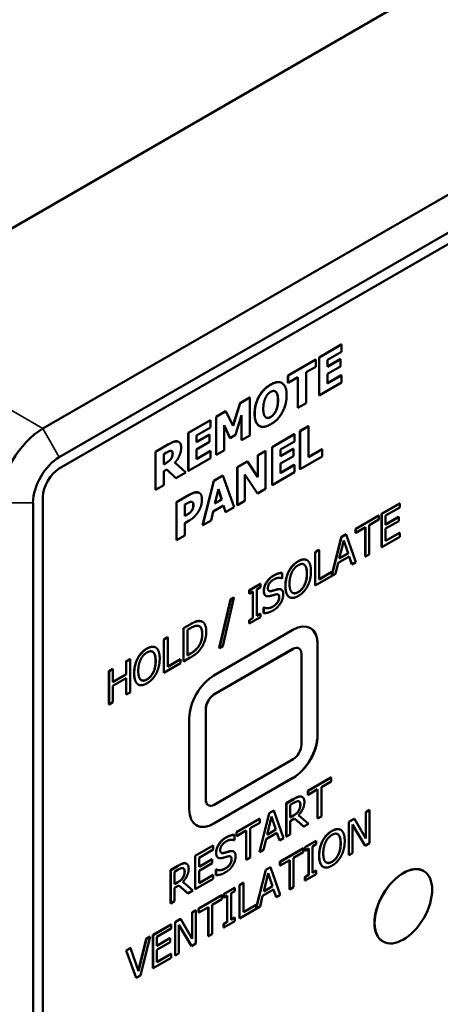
# Model space of a CAD drawing. Header units: millimetres. Extents: x 10 to 287, y 8 to 200.
# Tile 8 of 15: x 204 to 223, y 65 to 107. Entities that reach past the tile are written whole.
import ezdxf

# ---------------------------------------------------------------- set-up
doc = ezdxf.new("R2010")
doc.units = ezdxf.units.MM
doc.layers.add('Visible (ISO)', color=7, linetype='Continuous', lineweight=50)
doc.layers.add('Visible Narrow (ISO)', color=7, linetype='Continuous', lineweight=35)

msp = doc.modelspace()

# ---------------------------------------------------------------- linework, layer by layer
at = {"layer": 'Visible (ISO)'}
for p, q in [((271.43, 137.331), (197.325, 94.546)), ((279.562, 132.636), (205.457, 89.852)), ((206.164, 88.627), (280.269, 131.411)), ((206.164, 88.137), (280.269, 130.921)), ((217.326, 92.914), (218.282, 93.466)), ((218.289, 93.462), (217.333, 92.91)), ((217.686, 92.803), (218.289, 93.151)), ((218.282, 93.466), (218.289, 93.462)), ((218.289, 93.151), (218.289, 93.462)), ((215.989, 92.142), (217.181, 92.83)), ((217.188, 92.826), (215.996, 92.138)), ((217.181, 92.83), (217.188, 92.826)), ((217.188, 92.515), (217.188, 92.826)), ((217.326, 92.914), (217.333, 92.91)), ((217.326, 91.281), (217.326, 92.914)), ((217.333, 92.91), (217.333, 91.277)), ((217.686, 92.524), (218.235, 92.84)), ((218.242, 92.836), (217.686, 92.515)), ((217.686, 92.515), (217.686, 92.803)), ((218.235, 92.84), (218.242, 92.836)), ((218.242, 92.525), (218.242, 92.836)), ((216.769, 92.273), (217.188, 92.515)), ((217.686, 92.204), (218.242, 92.525)), ((215.989, 91.831), (215.989, 92.142)), ((215.989, 92.142), (215.996, 92.138)), ((215.996, 92.138), (215.996, 91.827)), ((215.996, 91.827), (216.414, 92.068)), ((216.407, 90.75), (216.407, 92.064)), ((216.414, 92.068), (216.414, 90.746)), ((216.769, 90.951), (216.769, 92.273)), ((217.686, 91.792), (217.686, 92.204)), ((217.686, 91.8), (218.282, 92.144)), ((218.289, 92.14), (217.686, 91.792)), ((218.282, 92.144), (218.289, 92.14)), ((218.289, 91.829), (218.289, 92.14)), ((215.726, 91.815), (215.733, 91.811)), ((215.989, 91.831), (215.996, 91.827)), ((217.333, 91.277), (218.289, 91.829)), ((213.935, 90.956), (214.344, 91.192)), ((214.351, 91.188), (213.942, 90.952)), ((214.344, 91.192), (214.351, 91.188)), ((214.351, 89.555), (214.351, 91.188)), ((215.462, 91.438), (215.469, 91.434)), ((217.326, 91.281), (217.333, 91.277)), ((213.625, 89.976), (213.935, 90.956)), ((213.942, 90.952), (213.63, 89.966)), ((213.935, 90.956), (213.942, 90.952)), ((216.407, 90.75), (216.414, 90.746)), ((216.414, 90.746), (216.769, 90.951)), ((211.704, 89.668), (212.659, 90.22)), ((212.667, 90.215), (211.711, 89.664)), ((212.659, 90.22), (212.667, 90.215)), ((212.667, 89.904), (212.667, 90.215)), ((212.9, 90.359), (213.309, 90.595)), ((212.9, 88.726), (212.9, 90.359)), ((212.9, 90.359), (212.907, 90.354)), ((213.316, 90.591), (212.907, 90.354)), ((212.907, 90.354), (212.907, 88.721)), ((213.309, 90.595), (213.316, 90.591)), ((213.63, 89.966), (213.316, 90.591)), ((213.742, 89.587), (213.998, 90.434)), ((213.991, 89.355), (213.991, 90.41)), ((213.998, 90.434), (213.998, 89.351)), ((212.064, 89.556), (212.667, 89.904)), ((213.242, 89.997), (213.499, 89.447)), ((213.242, 88.915), (213.242, 89.997)), ((213.491, 89.451), (213.242, 89.986)), ((214.756, 89.97), (214.763, 89.966)), ((216.503, 89.75), (216.859, 89.955)), ((216.503, 88.117), (216.503, 89.75)), ((216.503, 89.75), (216.51, 89.746)), ((216.866, 89.951), (216.51, 89.746)), ((216.859, 89.955), (216.866, 89.951)), ((216.866, 88.629), (216.866, 89.951)), ((211.704, 89.668), (211.711, 89.664)), ((211.704, 88.035), (211.704, 89.668)), ((211.711, 89.664), (211.711, 88.031)), ((212.064, 89.277), (212.612, 89.594)), ((212.62, 89.59), (212.064, 89.269)), ((212.064, 89.269), (212.064, 89.556)), ((212.612, 89.594), (212.62, 89.59)), ((212.62, 89.279), (212.62, 89.59)), ((213.491, 89.451), (213.499, 89.447)), ((213.499, 89.447), (213.742, 89.587)), ((213.991, 89.355), (213.998, 89.351)), ((213.998, 89.351), (214.351, 89.555)), ((215.307, 89.059), (216.263, 89.611)), ((216.27, 89.607), (215.314, 89.055)), ((216.263, 89.611), (216.27, 89.607)), ((216.27, 89.296), (216.27, 89.607)), ((216.51, 89.746), (216.51, 88.113)), ((210.292, 88.853), (210.86, 89.181)), ((210.867, 89.177), (210.299, 88.848)), ((211.292, 89.283), (211.299, 89.279)), ((212.064, 88.958), (212.62, 89.279)), ((212.064, 88.545), (212.064, 88.958)), ((212.907, 88.721), (213.242, 88.915)), ((215.307, 89.059), (215.314, 89.055)), ((215.307, 87.426), (215.307, 89.059)), ((215.314, 89.055), (215.314, 87.422)), ((215.667, 88.948), (216.27, 89.296)), ((215.667, 88.669), (216.216, 88.986)), ((216.223, 88.982), (215.667, 88.661)), ((215.667, 88.661), (215.667, 88.948)), ((216.216, 88.986), (216.223, 88.982)), ((216.223, 88.671), (216.223, 88.982)), ((216.866, 88.637), (217.446, 88.973)), ((217.454, 88.969), (216.866, 88.629)), ((217.446, 88.973), (217.454, 88.969)), ((217.454, 88.658), (217.454, 88.969)), ((210.292, 87.22), (210.292, 88.853)), ((210.292, 88.853), (210.299, 88.848)), ((210.299, 88.848), (210.299, 87.215)), ((210.652, 88.752), (210.771, 88.821)), ((210.652, 88.313), (210.652, 88.752)), ((211.711, 88.031), (212.667, 88.582)), ((212.064, 88.554), (212.659, 88.898)), ((212.667, 88.893), (212.064, 88.545)), ((212.659, 88.898), (212.667, 88.893)), ((212.667, 88.582), (212.667, 88.893)), ((212.9, 88.726), (212.907, 88.721)), ((214.695, 88.706), (215.019, 88.893)), ((214.695, 87.777), (214.695, 88.706)), ((214.695, 88.706), (214.702, 88.702)), ((215.026, 88.889), (214.702, 88.702)), ((214.702, 88.702), (214.702, 87.766)), ((215.019, 88.893), (215.026, 88.889)), ((215.026, 87.256), (215.026, 88.889)), ((215.667, 88.35), (216.223, 88.671)), ((216.51, 88.113), (217.454, 88.658)), ((210.652, 88.321), (210.747, 88.375)), ((210.754, 88.371), (210.652, 88.313)), ((210.652, 88.019), (210.78, 88.093)), ((211.166, 87.724), (210.778, 88.092)), ((210.78, 88.093), (211.173, 87.72)), ((211.605, 87.97), (211.13, 88.39)), ((213.808, 88.194), (214.243, 88.445)), ((213.808, 86.561), (213.808, 88.194)), ((213.808, 88.194), (213.815, 88.19)), ((214.25, 88.441), (213.815, 88.19)), ((213.815, 88.19), (213.815, 86.557)), ((214.243, 88.445), (214.25, 88.441)), ((214.702, 87.766), (214.25, 88.441)), ((215.667, 87.937), (215.667, 88.35)), ((215.667, 87.945), (216.263, 88.289)), ((216.27, 88.285), (215.667, 87.937)), ((216.263, 88.289), (216.27, 88.285)), ((216.27, 87.974), (216.27, 88.285)), ((216.503, 88.117), (216.51, 88.113)), ((210.652, 87.419), (210.652, 88.019)), ((211.166, 87.724), (211.173, 87.72)), ((211.173, 87.72), (211.605, 87.97)), ((211.704, 88.035), (211.711, 88.031)), ((212.802, 87.613), (213.189, 87.837)), ((213.196, 87.832), (212.809, 87.609)), ((213.189, 87.837), (213.196, 87.832)), ((213.674, 86.475), (213.196, 87.832)), ((214.139, 87.882), (214.685, 87.059)), ((214.139, 86.744), (214.139, 87.882)), ((214.678, 87.063), (214.139, 87.876)), ((215.314, 87.422), (216.27, 87.974)), ((210.292, 87.22), (210.299, 87.215)), ((210.299, 87.215), (210.652, 87.419)), ((212.324, 85.704), (212.802, 87.613)), ((212.809, 87.609), (212.331, 85.7)), ((212.802, 87.613), (212.809, 87.609)), ((212.852, 86.631), (212.998, 87.255)), ((213.135, 86.802), (212.995, 87.244)), ((212.998, 87.255), (213.142, 86.798)), ((214.685, 87.059), (215.026, 87.256)), ((215.307, 87.426), (215.314, 87.422)), ((205.457, 44.618), (205.457, 86.912)), ((211.198, 86.687), (211.747, 87.004)), ((211.754, 87), (211.205, 86.683)), ((212.173, 87.091), (212.18, 87.087)), ((213.142, 86.798), (212.852, 86.631)), ((212.854, 86.64), (213.135, 86.802)), ((213.135, 86.802), (213.142, 86.798)), ((214.678, 87.063), (214.685, 87.059)), ((205.033, 44.373), (205.033, 86.667)), ((211.198, 85.054), (211.198, 86.687)), ((211.198, 86.687), (211.205, 86.683)), ((211.205, 86.683), (211.205, 85.05)), ((211.561, 86.584), (211.611, 86.613)), ((211.561, 86.094), (211.561, 86.584)), ((212.775, 86.29), (213.22, 86.547)), ((213.301, 86.268), (213.215, 86.544)), ((213.22, 86.547), (213.308, 86.264)), ((213.308, 86.264), (213.674, 86.475)), ((213.808, 86.561), (213.815, 86.557)), ((213.815, 86.557), (214.139, 86.744)), ((220.014, 86.19), (220.788, 86.637)), ((220.795, 86.633), (220.021, 86.186)), ((220.185, 86.111), (220.795, 86.463)), ((220.788, 86.637), (220.795, 86.633)), ((220.795, 86.463), (220.795, 86.633)), ((211.561, 86.102), (211.579, 86.113)), ((211.586, 86.109), (211.561, 86.094)), ((211.86, 86.341), (211.867, 86.337)), ((212.686, 85.905), (212.775, 86.29)), ((213.301, 86.268), (213.308, 86.264)), ((218.894, 85.543), (219.888, 86.117)), ((219.895, 86.113), (218.901, 85.539)), ((219.48, 85.704), (219.895, 85.944)), ((219.888, 86.117), (219.895, 86.113)), ((219.895, 85.944), (219.895, 86.113)), ((220.014, 86.19), (220.021, 86.186)), ((220.014, 84.761), (220.014, 86.19)), ((220.021, 86.186), (220.021, 84.757)), ((220.185, 85.72), (220.185, 86.111)), ((220.185, 85.728), (220.747, 86.052)), ((220.754, 86.048), (220.185, 85.72)), ((220.747, 86.052), (220.754, 86.048)), ((220.754, 85.879), (220.754, 86.048)), ((211.561, 85.79), (211.746, 85.897)), ((211.561, 85.255), (211.561, 85.79)), ((212.324, 85.704), (212.331, 85.7)), ((212.331, 85.7), (212.686, 85.905)), ((218.894, 85.374), (218.894, 85.543)), ((218.894, 85.543), (218.901, 85.539)), ((218.901, 85.37), (219.316, 85.61)), ((218.901, 85.539), (218.901, 85.37)), ((219.309, 84.354), (219.309, 85.605)), ((219.316, 85.61), (219.316, 84.35)), ((219.48, 84.445), (219.48, 85.704)), ((220.185, 85.551), (220.754, 85.879)), ((220.185, 85.021), (220.185, 85.551)), ((211.205, 85.05), (211.561, 85.255)), ((217.877, 83.565), (218.283, 85.19)), ((218.29, 85.186), (217.877, 83.533)), ((218.283, 85.19), (218.486, 85.307)), ((218.283, 85.19), (218.29, 85.186)), ((218.493, 85.303), (218.29, 85.186)), ((218.486, 85.307), (218.493, 85.303)), ((218.91, 84.115), (218.493, 85.303)), ((218.894, 85.374), (218.901, 85.37)), ((220.021, 84.757), (220.795, 85.204)), ((220.185, 85.029), (220.788, 85.377)), ((220.795, 85.373), (220.185, 85.021)), ((220.788, 85.377), (220.795, 85.373)), ((220.795, 85.204), (220.795, 85.373)), ((211.198, 85.054), (211.205, 85.05)), ((218.197, 84.265), (218.387, 85.048)), ((218.572, 84.49), (218.385, 85.038)), ((218.387, 85.048), (218.579, 84.486)), ((220.014, 84.761), (220.021, 84.757)), ((217.153, 84.538), (217.317, 84.633)), ((217.153, 83.109), (217.153, 84.538)), ((217.153, 84.538), (217.16, 84.534)), ((217.324, 84.629), (217.16, 84.534)), ((217.16, 84.534), (217.16, 83.105)), ((217.317, 84.633), (217.324, 84.629)), ((217.324, 83.369), (217.324, 84.629)), ((218.152, 84.077), (218.624, 84.35)), ((218.579, 84.486), (218.197, 84.265)), ((218.199, 84.275), (218.572, 84.49)), ((218.572, 84.49), (218.579, 84.486)), ((218.729, 84.019), (218.619, 84.347)), ((218.624, 84.35), (218.736, 84.015)), ((219.309, 84.354), (219.316, 84.35)), ((219.316, 84.35), (219.48, 84.445)), ((216.804, 84.198), (216.811, 84.193)), ((218.039, 83.613), (218.152, 84.077)), ((218.729, 84.019), (218.736, 84.015)), ((218.736, 84.015), (218.91, 84.115)), ((215.728, 83.413), (215.74, 83.42)), ((215.733, 83.651), (215.74, 83.647)), ((215.74, 83.42), (215.74, 83.647)), ((216.027, 83.724), (216.034, 83.72)), ((217.16, 83.105), (218.039, 83.613)), ((217.324, 83.377), (217.87, 83.692)), ((217.877, 83.688), (217.324, 83.369)), ((217.87, 83.692), (217.877, 83.688)), ((217.877, 83.533), (217.877, 83.688)), ((214.318, 82.901), (214.797, 83.178)), ((214.804, 83.174), (214.325, 82.897)), ((214.647, 82.937), (214.804, 83.028)), ((214.797, 83.178), (214.804, 83.174)), ((214.804, 83.028), (214.804, 83.174)), ((217.153, 83.109), (217.16, 83.105)), ((213.186, 80.5), (213.67, 82.583)), ((213.521, 82.505), (213.663, 82.587)), ((213.67, 82.583), (213.528, 82.501)), ((213.663, 82.587), (213.67, 82.583)), ((214.318, 82.755), (214.318, 82.901)), ((214.318, 82.901), (214.325, 82.897)), ((214.318, 82.755), (214.325, 82.751)), ((214.325, 82.897), (214.325, 82.751)), ((214.325, 82.751), (214.482, 82.842)), ((214.475, 81.709), (214.475, 82.838)), ((214.482, 82.842), (214.482, 81.705)), ((214.647, 81.8), (214.647, 82.937)), ((215.035, 82.667), (215.042, 82.663)), ((215.698, 82.932), (215.705, 82.928)), ((216.048, 82.608), (216.055, 82.604)), ((213.038, 80.423), (213.521, 82.505)), ((213.528, 82.501), (213.045, 80.419)), ((213.521, 82.505), (213.528, 82.501)), ((214.94, 82.155), (214.952, 82.162)), ((214.94, 81.917), (214.94, 82.155)), ((214.94, 82.155), (214.947, 82.151)), ((214.959, 82.158), (214.947, 82.151)), ((214.947, 82.151), (214.947, 81.913)), ((214.952, 82.162), (214.959, 82.158)), ((214.318, 81.618), (214.475, 81.709)), ((214.325, 81.468), (214.804, 81.745)), ((214.482, 81.705), (214.325, 81.614)), ((214.475, 81.709), (214.482, 81.705)), ((214.647, 81.808), (214.797, 81.895)), ((214.804, 81.891), (214.647, 81.8)), ((214.797, 81.895), (214.804, 81.891)), ((214.804, 81.745), (214.804, 81.891)), ((214.94, 81.917), (214.947, 81.913)), ((211.498, 81.273), (211.78, 81.436)), ((211.787, 81.432), (211.505, 81.269)), ((212.306, 81.548), (212.313, 81.544)), ((214.318, 81.472), (214.318, 81.618)), ((214.318, 81.618), (214.325, 81.614)), ((214.318, 81.472), (214.325, 81.468)), ((214.325, 81.614), (214.325, 81.468)), ((210.652, 80.785), (210.816, 80.879)), ((210.823, 80.875), (210.659, 80.78)), ((210.816, 80.879), (210.823, 80.875)), ((210.823, 79.616), (210.823, 80.875)), ((211.498, 79.844), (211.498, 81.273)), ((211.498, 81.273), (211.505, 81.269)), ((211.505, 81.269), (211.505, 79.84)), ((211.67, 81.2), (211.795, 81.272)), ((211.67, 80.1), (211.67, 81.2)), ((212.811, 79.237), (216.205, 81.197)), ((210.303, 80.444), (210.31, 80.44)), ((210.652, 79.356), (210.652, 80.785)), ((210.652, 80.785), (210.659, 80.78)), ((210.659, 80.78), (210.659, 79.352)), ((212.13, 80.468), (212.137, 80.464)), ((213.045, 80.419), (213.186, 80.5)), ((217.259, 80.588), (217.259, 76.669)), ((217.266, 80.584), (217.266, 76.665)), ((211.67, 80.108), (211.788, 80.176)), ((211.795, 80.172), (211.67, 80.1)), ((216.205, 80.38), (212.811, 78.421)), ((216.212, 80.376), (212.818, 78.416)), ((213.038, 80.423), (213.045, 80.419)), ((216.455, 80.405), (216.462, 80.401)), ((216.566, 76.253), (216.566, 80.172)), ((209.032, 79.849), (209.197, 79.944)), ((209.032, 79.289), (209.032, 79.849)), ((209.032, 79.849), (209.039, 79.845)), ((209.204, 79.94), (209.039, 79.845)), ((209.039, 79.845), (209.039, 79.285)), ((209.197, 79.944), (209.204, 79.94)), ((209.204, 78.511), (209.204, 79.94)), ((209.526, 79.971), (209.533, 79.967)), ((210.659, 79.352), (211.376, 79.766)), ((210.823, 79.624), (211.369, 79.939)), ((211.376, 79.935), (210.823, 79.616)), ((211.369, 79.939), (211.376, 79.935)), ((211.376, 79.766), (211.376, 79.935)), ((211.498, 79.844), (211.505, 79.84)), ((211.505, 79.84), (211.79, 80.005)), ((208.298, 79.426), (208.463, 79.521)), ((208.298, 77.997), (208.298, 79.426)), ((208.298, 79.426), (208.305, 79.422)), ((208.47, 79.517), (208.305, 79.422)), ((208.305, 79.422), (208.305, 77.993)), ((208.463, 79.521), (208.47, 79.517)), ((208.47, 78.956), (208.47, 79.517)), ((208.47, 78.964), (209.032, 79.289)), ((209.039, 79.285), (208.47, 78.956)), ((209.032, 79.289), (209.039, 79.285)), ((210.652, 79.356), (210.659, 79.352)), ((208.47, 78.787), (209.039, 79.116)), ((208.47, 78.088), (208.47, 78.787)), ((209.032, 78.421), (209.032, 79.112)), ((209.039, 79.116), (209.039, 78.417)), ((209.547, 78.855), (209.554, 78.851)), ((209.032, 78.421), (209.039, 78.417)), ((209.039, 78.417), (209.204, 78.511)), ((208.298, 77.997), (208.305, 77.993)), ((208.305, 77.993), (208.47, 78.088)), ((212.457, 77.808), (212.457, 73.889)), ((212.464, 77.804), (212.464, 73.885)), ((211.75, 73.481), (211.75, 77.4)), ((212.818, 73.681), (216.212, 75.64)), ((216.198, 74.832), (212.804, 72.872)), ((216.205, 74.828), (212.811, 72.868)), ((216.844, 74.28), (217.839, 74.854)), ((217.846, 74.85), (216.851, 74.276)), ((217.431, 74.441), (217.846, 74.681)), ((217.839, 74.854), (217.846, 74.85)), ((217.846, 74.681), (217.846, 74.85)), ((216.844, 74.111), (216.844, 74.28)), ((216.844, 74.28), (216.851, 74.276)), ((216.844, 74.111), (216.851, 74.107)), ((216.851, 74.107), (217.266, 74.346)), ((216.851, 74.276), (216.851, 74.107)), ((217.259, 73.091), (217.259, 74.342)), ((217.266, 74.346), (217.266, 73.086)), ((217.431, 73.181), (217.431, 74.441)), ((215.914, 73.743), (216.233, 73.927)), ((215.914, 72.314), (215.914, 73.743)), ((215.914, 73.743), (215.922, 73.739)), ((216.24, 73.923), (215.922, 73.739)), ((215.922, 73.739), (215.922, 72.31)), ((216.086, 73.67), (216.249, 73.764)), ((216.086, 73.132), (216.086, 73.67)), ((216.601, 74.015), (216.608, 74.011)), ((212.561, 73.66), (212.568, 73.656)), ((214.76, 71.648), (215.177, 73.318)), ((215.184, 73.313), (214.767, 71.644)), ((215.177, 73.318), (215.38, 73.434)), ((215.177, 73.318), (215.184, 73.313)), ((215.387, 73.43), (215.184, 73.313)), ((215.38, 73.434), (215.387, 73.43)), ((215.804, 72.242), (215.387, 73.43)), ((216.447, 73.423), (216.454, 73.419)), ((219.335, 73.365), (219.488, 73.454)), ((219.335, 72.242), (219.335, 73.365)), ((219.335, 73.365), (219.342, 73.361)), ((219.495, 73.45), (219.342, 73.361)), ((219.342, 73.361), (219.342, 72.23)), ((219.488, 73.454), (219.495, 73.45)), ((219.495, 72.021), (219.495, 73.45)), ((213.774, 72.507), (214.768, 73.081)), ((214.775, 73.077), (213.781, 72.503)), ((214.36, 72.668), (214.775, 72.908)), ((214.768, 73.081), (214.775, 73.077)), ((214.775, 72.908), (214.775, 73.077)), ((215.091, 72.392), (215.282, 73.175)), ((215.466, 72.617), (215.279, 73.165)), ((215.282, 73.175), (215.473, 72.613)), ((216.086, 73.14), (216.223, 73.22)), ((216.23, 73.216), (216.086, 73.132)), ((216.086, 72.974), (216.275, 73.082)), ((216.086, 72.405), (216.086, 72.974)), ((216.659, 72.744), (216.273, 73.082)), ((216.275, 73.082), (216.666, 72.74)), ((216.879, 72.863), (216.439, 73.231)), ((216.666, 72.74), (216.879, 72.863)), ((217.259, 73.091), (217.266, 73.086)), ((217.266, 73.086), (217.431, 73.181)), ((218.603, 72.943), (218.837, 73.078)), ((218.603, 71.514), (218.603, 72.943)), ((218.603, 72.943), (218.61, 72.939)), ((218.844, 73.073), (218.61, 72.939)), ((218.61, 72.939), (218.61, 71.51)), ((218.763, 72.83), (219.311, 71.914)), ((218.763, 71.598), (218.763, 72.83)), ((219.304, 71.918), (218.763, 72.823)), ((218.837, 73.078), (218.844, 73.073)), ((219.342, 72.23), (218.844, 73.073)), ((213.774, 72.338), (213.774, 72.507)), ((213.774, 72.507), (213.781, 72.503)), ((213.781, 72.334), (214.196, 72.574)), ((213.781, 72.503), (213.781, 72.334)), ((214.189, 71.318), (214.189, 72.569)), ((214.196, 72.574), (214.196, 71.314)), ((214.36, 71.409), (214.36, 72.668)), ((215.046, 72.204), (215.518, 72.477)), ((215.473, 72.613), (215.091, 72.392)), ((215.094, 72.402), (215.466, 72.617)), ((215.466, 72.617), (215.473, 72.613)), ((215.624, 72.146), (215.514, 72.474)), ((215.518, 72.477), (215.631, 72.142)), ((215.922, 72.31), (216.086, 72.405)), ((216.659, 72.744), (216.666, 72.74)), ((218.254, 72.602), (218.261, 72.598)), ((213.679, 72.15), (213.691, 72.157)), ((213.684, 72.388), (213.691, 72.384)), ((213.691, 72.157), (213.691, 72.384)), ((213.774, 72.338), (213.781, 72.334)), ((214.934, 71.74), (215.046, 72.204)), ((215.624, 72.146), (215.631, 72.142)), ((215.631, 72.142), (215.804, 72.242)), ((215.914, 72.314), (215.922, 72.31)), ((216.716, 71.853), (217.195, 72.13)), ((217.202, 72.126), (216.723, 71.849)), ((217.045, 71.889), (217.202, 71.98)), ((217.195, 72.13), (217.202, 72.126)), ((217.202, 71.98), (217.202, 72.126)), ((217.477, 72.129), (217.484, 72.125)), ((219.311, 71.914), (219.495, 72.021)), ((211.998, 71.482), (212.772, 71.929)), ((212.779, 71.925), (212.005, 71.478)), ((212.169, 71.403), (212.779, 71.755)), ((212.772, 71.929), (212.779, 71.925)), ((212.779, 71.755), (212.779, 71.925)), ((213.65, 71.67), (213.657, 71.666)), ((214.76, 71.648), (214.767, 71.644)), ((214.767, 71.644), (214.934, 71.74)), ((215.644, 71.234), (216.638, 71.808)), ((216.646, 71.804), (215.651, 71.23)), ((216.23, 71.396), (216.646, 71.635)), ((216.638, 71.808), (216.646, 71.804)), ((216.646, 71.635), (216.646, 71.804)), ((216.716, 71.707), (216.716, 71.853)), ((216.716, 71.853), (216.723, 71.849)), ((216.716, 71.707), (216.723, 71.703)), ((216.723, 71.849), (216.723, 71.703)), ((216.723, 71.703), (216.88, 71.794)), ((216.873, 70.661), (216.873, 71.79)), ((216.88, 71.794), (216.88, 70.657)), ((217.045, 70.752), (217.045, 71.889)), ((218.61, 71.51), (218.763, 71.598)), ((219.304, 71.918), (219.311, 71.914)), ((211.629, 71.144), (211.636, 71.14)), ((211.998, 71.482), (212.005, 71.478)), ((211.998, 70.053), (211.998, 71.482)), ((212.005, 71.478), (212.005, 70.049)), ((212.169, 71.012), (212.169, 71.403)), ((212.169, 71.02), (212.731, 71.344)), ((212.738, 71.34), (212.169, 71.012)), ((212.169, 70.843), (212.738, 71.171)), ((212.731, 71.344), (212.738, 71.34)), ((212.738, 71.171), (212.738, 71.34)), ((212.986, 71.404), (212.993, 71.4)), ((214.189, 71.318), (214.196, 71.314)), ((214.196, 71.314), (214.36, 71.409)), ((215.644, 71.065), (215.644, 71.234)), ((215.644, 71.234), (215.651, 71.23)), ((215.651, 71.061), (216.066, 71.301)), ((215.651, 71.23), (215.651, 71.061)), ((216.059, 70.045), (216.059, 71.297)), ((216.066, 71.301), (216.066, 70.041)), ((216.23, 70.136), (216.23, 71.396)), ((218.603, 71.514), (218.61, 71.51)), ((210.942, 70.872), (211.261, 71.056)), ((210.942, 69.443), (210.942, 70.872)), ((210.942, 70.872), (210.949, 70.868)), ((211.268, 71.052), (210.949, 70.868)), ((210.949, 70.868), (210.949, 69.439)), ((211.113, 70.798), (211.277, 70.893)), ((211.113, 70.261), (211.113, 70.798)), ((212.169, 70.313), (212.169, 70.843)), ((212.891, 70.893), (212.903, 70.9)), ((212.891, 70.654), (212.891, 70.893)), ((212.891, 70.893), (212.898, 70.889)), ((212.91, 70.896), (212.898, 70.889)), ((212.898, 70.889), (212.898, 70.65)), ((212.903, 70.9), (212.91, 70.896)), ((214.627, 69.256), (215.033, 70.882)), ((215.04, 70.877), (214.627, 69.224)), ((214.947, 69.956), (215.137, 70.739)), ((215.033, 70.882), (215.236, 70.999)), ((215.033, 70.882), (215.04, 70.877)), ((215.243, 70.994), (215.04, 70.877)), ((215.322, 70.181), (215.135, 70.729)), ((215.137, 70.739), (215.329, 70.177)), ((215.236, 70.999), (215.243, 70.994)), ((215.66, 69.806), (215.243, 70.994)), ((215.644, 71.065), (215.651, 71.061)), ((217.045, 70.76), (217.195, 70.847)), ((217.202, 70.843), (217.045, 70.752)), ((217.195, 70.847), (217.202, 70.843)), ((217.202, 70.697), (217.202, 70.843)), ((217.498, 71.013), (217.505, 71.009)), ((221.818, 70.832), (221.825, 70.828)), ((211.113, 70.269), (211.251, 70.349)), ((211.258, 70.345), (211.113, 70.261)), ((211.906, 69.992), (211.466, 70.36)), ((211.474, 70.552), (211.481, 70.548)), ((212.005, 70.049), (212.779, 70.496)), ((212.169, 70.321), (212.772, 70.669)), ((212.779, 70.665), (212.169, 70.313)), ((212.772, 70.669), (212.779, 70.665)), ((212.779, 70.496), (212.779, 70.665)), ((212.891, 70.654), (212.898, 70.65)), ((213.903, 70.229), (214.067, 70.324)), ((214.074, 70.32), (213.91, 70.225)), ((214.067, 70.324), (214.074, 70.32)), ((214.074, 69.06), (214.074, 70.32)), ((216.716, 70.57), (216.873, 70.661)), ((216.716, 70.424), (216.716, 70.57)), ((216.716, 70.57), (216.723, 70.566)), ((216.716, 70.424), (216.723, 70.42)), ((216.723, 70.42), (217.202, 70.697)), ((216.88, 70.657), (216.723, 70.566)), ((216.723, 70.566), (216.723, 70.42)), ((216.873, 70.661), (216.88, 70.657)), ((211.113, 70.103), (211.302, 70.211)), ((211.113, 69.534), (211.113, 70.103)), ((211.686, 69.873), (211.3, 70.211)), ((211.302, 70.211), (211.693, 69.869)), ((211.686, 69.873), (211.693, 69.869)), ((211.693, 69.869), (211.906, 69.992)), ((211.998, 70.053), (212.005, 70.049)), ((213.22, 69.835), (213.699, 70.112)), ((213.706, 70.107), (213.227, 69.831)), ((213.549, 69.871), (213.706, 69.962)), ((213.549, 68.734), (213.549, 69.871)), ((213.699, 70.112), (213.706, 70.107)), ((213.706, 69.962), (213.706, 70.107)), ((213.903, 68.8), (213.903, 70.229)), ((213.903, 70.229), (213.91, 70.225)), ((213.91, 70.225), (213.91, 68.796)), ((214.902, 69.768), (215.374, 70.041)), ((215.329, 70.177), (214.947, 69.956)), ((214.949, 69.966), (215.322, 70.181)), ((215.322, 70.181), (215.329, 70.177)), ((215.479, 69.71), (215.369, 70.038)), ((215.374, 70.041), (215.486, 69.706)), ((216.059, 70.045), (216.066, 70.041)), ((216.066, 70.041), (216.23, 70.136)), ((210.942, 69.443), (210.949, 69.439)), ((210.949, 69.439), (211.113, 69.534)), ((212.148, 69.216), (213.143, 69.79)), ((213.15, 69.786), (212.155, 69.212)), ((212.735, 69.377), (213.15, 69.617)), ((213.143, 69.79), (213.15, 69.786)), ((213.15, 69.617), (213.15, 69.786)), ((213.22, 69.689), (213.22, 69.835)), ((213.22, 69.835), (213.227, 69.831)), ((213.22, 69.689), (213.227, 69.685)), ((213.227, 69.831), (213.227, 69.685)), ((213.227, 69.685), (213.384, 69.776)), ((213.377, 68.643), (213.377, 69.772)), ((213.384, 69.776), (213.384, 68.639)), ((214.789, 69.304), (214.902, 69.768)), ((215.479, 69.71), (215.486, 69.706)), ((215.486, 69.706), (215.66, 69.806)), ((211.87, 69.056), (212.024, 69.144)), ((211.87, 67.932), (211.87, 69.056)), ((211.87, 69.056), (211.877, 69.051)), ((212.031, 69.14), (211.877, 69.051)), ((211.877, 69.051), (211.877, 67.92)), ((212.024, 69.144), (212.031, 69.14)), ((212.031, 67.711), (212.031, 69.14)), ((212.148, 69.047), (212.148, 69.216)), ((212.148, 69.216), (212.155, 69.212)), ((212.148, 69.047), (212.155, 69.043)), ((212.155, 69.043), (212.57, 69.282)), ((212.155, 69.212), (212.155, 69.043)), ((212.563, 68.027), (212.563, 69.278)), ((212.57, 69.282), (212.57, 68.023)), ((212.735, 68.118), (212.735, 69.377)), ((213.91, 68.796), (214.789, 69.304)), ((214.074, 69.068), (214.62, 69.383)), ((214.627, 69.379), (214.074, 69.06)), ((214.62, 69.383), (214.627, 69.379)), ((214.627, 69.224), (214.627, 69.379)), ((211.138, 68.633), (211.372, 68.768)), ((211.138, 67.204), (211.138, 68.633)), ((211.138, 68.633), (211.145, 68.629)), ((211.379, 68.764), (211.145, 68.629)), ((211.145, 68.629), (211.145, 67.2)), ((211.372, 68.768), (211.379, 68.764)), ((211.877, 67.92), (211.379, 68.764)), ((213.22, 68.552), (213.377, 68.643)), ((213.227, 68.402), (213.706, 68.679)), ((213.384, 68.639), (213.227, 68.548)), ((213.377, 68.643), (213.384, 68.639)), ((213.549, 68.742), (213.699, 68.829)), ((213.706, 68.824), (213.549, 68.734)), ((213.699, 68.829), (213.706, 68.824)), ((213.706, 68.679), (213.706, 68.824)), ((213.903, 68.8), (213.91, 68.796)), ((210.184, 68.082), (210.958, 68.529)), ((210.965, 68.525), (210.191, 68.078)), ((210.355, 68.004), (210.965, 68.356)), ((210.958, 68.529), (210.965, 68.525)), ((210.965, 68.356), (210.965, 68.525)), ((211.299, 68.521), (211.846, 67.605)), ((211.299, 67.289), (211.299, 68.521)), ((211.839, 67.609), (211.299, 68.513)), ((213.22, 68.406), (213.22, 68.552)), ((213.22, 68.552), (213.227, 68.548)), ((213.22, 68.406), (213.227, 68.402)), ((213.227, 68.548), (213.227, 68.402)), ((209.557, 66.541), (209.898, 67.917)), ((209.905, 67.913), (209.562, 66.528)), ((209.646, 66.334), (210.072, 68.009)), ((209.898, 67.917), (210.065, 68.013)), ((209.898, 67.917), (209.905, 67.913)), ((210.072, 68.009), (209.905, 67.913)), ((210.065, 68.013), (210.072, 68.009)), ((210.184, 68.082), (210.191, 68.078)), ((210.184, 66.653), (210.184, 68.082)), ((210.191, 68.078), (210.191, 66.649)), ((210.355, 67.612), (210.355, 68.004)), ((210.355, 67.62), (210.917, 67.945)), ((210.924, 67.94), (210.355, 67.612)), ((210.355, 67.443), (210.924, 67.771)), ((210.917, 67.945), (210.924, 67.94)), ((210.924, 67.771), (210.924, 67.94)), ((212.563, 68.027), (212.57, 68.023)), ((212.57, 68.023), (212.735, 68.118)), ((220.068, 67.801), (220.075, 67.797)), ((209.035, 67.419), (209.212, 67.521)), ((209.462, 66.236), (209.035, 67.419)), ((209.035, 67.419), (209.042, 67.415)), ((209.219, 67.517), (209.042, 67.415)), ((209.042, 67.415), (209.469, 66.232)), ((209.212, 67.521), (209.219, 67.517)), ((209.562, 66.528), (209.219, 67.517)), ((210.355, 66.913), (210.355, 67.443)), ((211.839, 67.609), (211.846, 67.605)), ((211.846, 67.605), (212.031, 67.711)), ((210.191, 66.649), (210.965, 67.096)), ((210.355, 66.921), (210.958, 67.269)), ((210.965, 67.265), (210.355, 66.913)), ((210.958, 67.269), (210.965, 67.265)), ((210.965, 67.096), (210.965, 67.265)), ((211.138, 67.204), (211.145, 67.2)), ((211.145, 67.2), (211.299, 67.289)), ((210.184, 66.653), (210.191, 66.649)), ((209.462, 66.236), (209.469, 66.232)), ((209.469, 66.232), (209.646, 66.334))]:
    msp.add_line(p, q, dxfattribs=at)
for centre, major_axis, start_param, end_param in [((205.457, 87.729), (-1.3, -2.252), 3.926991, 5.497787), ((206.164, 87.32), (0.8, 1.386), 0.785398, 2.356194), ((206.164, 87.32), (0.5, 0.866), 0.785398, 2.356194), ((216.205, 79.972), (0.75, 1.299), 5.497787, 7.068583), ((216.198, 79.976), (0.75, 1.299), 5.497787, 6.278471), ((216.205, 79.972), (0.25, 0.433), 0, 0.785398), ((216.212, 79.968), (0.25, 0.433), 5.497787, 7.068583), ((212.811, 78.012), (0.75, 1.299), 0.785398, 2.356194), ((212.811, 78.012), (-0.25, -0.433), 3.926991, 5.497787), ((212.818, 78.008), (-0.25, -0.433), 3.926991, 5.497787), ((216.198, 76.057), (-0.75, -1.299), 0.785398, 2.356194), ((216.205, 76.053), (-0.75, -1.299), 0.785398, 2.356194), ((216.212, 76.049), (0.25, 0.433), 3.926991, 5.497787), ((212.811, 74.093), (-0.25, -0.433), 5.497787, 6.283185), ((212.818, 74.089), (-0.25, -0.433), 5.497787, 7.068583), ((212.811, 74.093), (-0.75, -1.299), 5.497787, 7.068583), ((212.804, 74.097), (-0.75, -1.299), 0.004714, 0.785398), ((220.943, 69.317), (-0.875, -1.516), 3.141593, 6.283185)]:
    msp.add_ellipse(centre, major_axis=major_axis, ratio=0.57735, start_param=start_param, end_param=end_param, dxfattribs=at)
msp.add_ellipse((220.95, 69.313), major_axis=(0.875, 1.516), ratio=0.57735, dxfattribs=at)
for points in [[(214.555, 90.497), (214.555, 90.89), (214.919, 91.559), (215.239, 91.743)], [(215.246, 91.739), (214.927, 91.555), (214.562, 90.886), (214.562, 90.493)], [(215.239, 91.743), (215.545, 91.92), (215.726, 91.815)], [(215.932, 91.284), (215.932, 91.68), (215.565, 91.923), (215.246, 91.739)], [(215.247, 91.432), (215.309, 91.467), (215.424, 91.475), (215.469, 91.434)], [(215.462, 91.438), (215.45, 91.449), (215.437, 91.456)], [(214.929, 90.705), (214.929, 90.851), (214.983, 91.092), (215.026, 91.181)], [(215.026, 91.181), (215.076, 91.278), (215.182, 91.394), (215.247, 91.432)], [(215.246, 90.037), (215.565, 90.221), (215.932, 90.887), (215.932, 91.284)], [(215.558, 91.076), (215.558, 91.223), (215.506, 91.399), (215.462, 91.438)], [(215.463, 90.607), (215.509, 90.705), (215.558, 90.923), (215.558, 91.076)], [(215.469, 91.434), (215.513, 91.395), (215.565, 91.219), (215.565, 91.072)], [(215.565, 91.072), (215.565, 90.919), (215.516, 90.701), (215.47, 90.603)], [(215.025, 90.344), (214.98, 90.386), (214.929, 90.554), (214.929, 90.705)], [(215.24, 90.351), (215.303, 90.387), (215.42, 90.517), (215.463, 90.607)], [(215.47, 90.603), (215.427, 90.513), (215.31, 90.383), (215.247, 90.346)], [(214.562, 90.493), (214.562, 90.102), (214.927, 89.853), (215.246, 90.037)], [(215.247, 90.346), (215.186, 90.311), (215.07, 90.302), (215.025, 90.344)], [(210.86, 89.181), (210.978, 89.249), (211.152, 89.315), (211.227, 89.305)], [(211.234, 89.301), (211.159, 89.311), (210.985, 89.245), (210.867, 89.177)], [(211.13, 88.39), (211.252, 88.53), (211.399, 88.848), (211.399, 89.035)], [(211.227, 89.305), (211.263, 89.299), (211.292, 89.283)], [(211.399, 89.035), (211.399, 89.167), (211.31, 89.289), (211.234, 89.301)], [(210.747, 88.375), (210.82, 88.418), (210.924, 88.499), (210.96, 88.553)], [(210.967, 88.549), (210.931, 88.495), (210.827, 88.414), (210.754, 88.371)], [(210.771, 88.821), (210.832, 88.856), (210.913, 88.893), (210.946, 88.897)], [(210.946, 88.897), (210.993, 88.9), (211.035, 88.835), (211.035, 88.773)], [(210.96, 88.553), (210.994, 88.604), (211.028, 88.708), (211.028, 88.777)], [(211.035, 88.773), (211.035, 88.704), (211.001, 88.6), (210.967, 88.549)], [(211.747, 87.004), (211.869, 87.074), (212.046, 87.125), (212.119, 87.111)], [(212.126, 87.107), (212.053, 87.121), (211.876, 87.07), (211.754, 87)], [(212.119, 87.111), (212.148, 87.105), (212.173, 87.091)], [(212.293, 86.796), (212.293, 86.938), (212.206, 87.091), (212.126, 87.107)], [(212.171, 86.337), (212.23, 86.44), (212.293, 86.683), (212.293, 86.796)], [(211.611, 86.613), (211.69, 86.659), (211.782, 86.704), (211.832, 86.708)], [(211.832, 86.708), (211.871, 86.712), (211.928, 86.645), (211.928, 86.575)], [(211.86, 86.341), (211.896, 86.402), (211.921, 86.505), (211.921, 86.579)], [(211.928, 86.575), (211.928, 86.501), (211.903, 86.398), (211.867, 86.337)], [(211.579, 86.113), (211.628, 86.141), (211.717, 86.196), (211.751, 86.221)], [(211.758, 86.217), (211.724, 86.192), (211.635, 86.137), (211.586, 86.109)], [(211.746, 85.897), (211.822, 85.941), (211.945, 86.041), (211.997, 86.096)], [(211.751, 86.221), (211.779, 86.243), (211.842, 86.311), (211.86, 86.341)], [(211.867, 86.337), (211.849, 86.307), (211.786, 86.239), (211.758, 86.217)], [(211.997, 86.096), (212.049, 86.151), (212.136, 86.273), (212.171, 86.337)], [(216.027, 83.724), (216.099, 83.861), (216.3, 84.076), (216.425, 84.148)], [(216.432, 84.144), (216.308, 84.072), (216.106, 83.857), (216.034, 83.72)], [(216.158, 83.673), (216.209, 83.779), (216.344, 83.928), (216.433, 83.98)], [(216.831, 84.181), (216.761, 84.232), (216.558, 84.217), (216.432, 84.144)], [(216.433, 83.98), (216.519, 84.03), (216.657, 84.035), (216.707, 83.99)], [(216.7, 83.994), (216.687, 84.005), (216.673, 84.014)], [(216.801, 83.62), (216.801, 83.762), (216.748, 83.95), (216.7, 83.994)], [(216.707, 83.99), (216.755, 83.946), (216.808, 83.757), (216.808, 83.616)], [(216.979, 83.715), (216.979, 83.893), (216.901, 84.126), (216.831, 84.181)], [(214.949, 82.882), (214.949, 83.056), (215.183, 83.426), (215.365, 83.531)], [(215.372, 83.527), (215.19, 83.422), (214.956, 83.052), (214.956, 82.878)], [(215.365, 83.531), (215.469, 83.591), (215.654, 83.65), (215.733, 83.651)], [(215.74, 83.647), (215.661, 83.646), (215.476, 83.587), (215.372, 83.527)], [(215.383, 83.369), (215.484, 83.427), (215.669, 83.441), (215.728, 83.413)], [(215.878, 83.088), (215.878, 83.267), (215.955, 83.585), (216.027, 83.724)], [(216.034, 83.72), (215.963, 83.581), (215.885, 83.263), (215.885, 83.084)], [(216.057, 83.183), (216.057, 83.321), (216.109, 83.572), (216.158, 83.673)], [(216.426, 82.824), (216.597, 82.923), (216.801, 83.339), (216.801, 83.62)], [(216.808, 83.616), (216.808, 83.335), (216.604, 82.919), (216.433, 82.82)], [(216.831, 83.079), (216.903, 83.216), (216.979, 83.541), (216.979, 83.715)], [(215.127, 82.997), (215.127, 83.097), (215.269, 83.303), (215.383, 83.369)], [(215.289, 82.868), (215.21, 82.847), (215.127, 82.906), (215.127, 82.997)], [(216.026, 82.623), (215.954, 82.677), (215.878, 82.912), (215.878, 83.088)], [(215.885, 83.084), (215.885, 82.908), (215.962, 82.672), (216.033, 82.619)], [(216.433, 82.82), (216.261, 82.721), (216.057, 82.901), (216.057, 83.183)], [(216.432, 82.655), (216.553, 82.725), (216.755, 82.936), (216.831, 83.079)], [(215.029, 82.67), (214.991, 82.696), (214.949, 82.799), (214.949, 82.882)], [(214.956, 82.878), (214.956, 82.795), (214.998, 82.692), (215.036, 82.666)], [(215.035, 82.667), (215.032, 82.668), (215.029, 82.67)], [(215.036, 82.666), (215.075, 82.641), (215.176, 82.641), (215.241, 82.658)], [(215.172, 82.874), (215.213, 82.853), (215.282, 82.872)], [(215.241, 82.658), (215.312, 82.678), (215.407, 82.708), (215.464, 82.722)], [(215.282, 82.872), (215.334, 82.886), (215.485, 82.931), (215.535, 82.943)], [(215.542, 82.939), (215.492, 82.927), (215.341, 82.881), (215.289, 82.868)], [(215.334, 82.198), (215.47, 82.276), (215.61, 82.488), (215.61, 82.595)], [(215.617, 82.591), (215.617, 82.484), (215.477, 82.272), (215.341, 82.194)], [(215.464, 82.722), (215.543, 82.741), (215.617, 82.677), (215.617, 82.591)], [(215.535, 82.943), (215.64, 82.966), (215.698, 82.932)], [(215.788, 82.721), (215.788, 82.854), (215.67, 82.967), (215.542, 82.939)], [(215.676, 82.352), (215.729, 82.44), (215.788, 82.636), (215.788, 82.721)], [(216.048, 82.608), (216.037, 82.615), (216.026, 82.623)], [(216.033, 82.619), (216.106, 82.565), (216.307, 82.582), (216.432, 82.655)], [(216.185, 82.792), (216.28, 82.74), (216.426, 82.824)], [(214.952, 82.162), (215.033, 82.121), (215.238, 82.143), (215.334, 82.198)], [(215.341, 82.194), (215.246, 82.139), (215.04, 82.117), (214.959, 82.158)], [(215.353, 82.036), (215.466, 82.102), (215.617, 82.256), (215.676, 82.352)], [(214.947, 81.913), (215.03, 81.915), (215.218, 81.959), (215.353, 82.036)], [(211.78, 81.436), (211.954, 81.537), (212.153, 81.591), (212.223, 81.578)], [(212.23, 81.574), (212.16, 81.587), (211.961, 81.532), (211.787, 81.432)], [(211.795, 81.272), (211.906, 81.336), (212.056, 81.382), (212.122, 81.375)], [(212.122, 81.375), (212.215, 81.363), (212.309, 81.185), (212.309, 81.02)], [(212.223, 81.578), (212.269, 81.57), (212.306, 81.548)], [(212.481, 81.117), (212.481, 81.325), (212.35, 81.552), (212.23, 81.574)], [(212.13, 80.468), (212.216, 80.585), (212.302, 80.857), (212.302, 81.024)], [(212.309, 81.02), (212.309, 80.853), (212.223, 80.581), (212.137, 80.464)], [(212.228, 80.372), (212.344, 80.527), (212.481, 80.921), (212.481, 81.117)], [(210.33, 80.427), (210.26, 80.478), (210.057, 80.463), (209.931, 80.39)], [(211.788, 80.176), (211.897, 80.239), (212.063, 80.375), (212.13, 80.468)], [(212.137, 80.464), (212.07, 80.371), (211.904, 80.235), (211.795, 80.172)], [(209.526, 79.971), (209.598, 80.108), (209.799, 80.323), (209.924, 80.394)], [(209.931, 80.39), (209.806, 80.318), (209.605, 80.104), (209.533, 79.967)], [(209.657, 79.92), (209.708, 80.025), (209.843, 80.175), (209.932, 80.226)], [(209.932, 80.226), (210.018, 80.276), (210.156, 80.282), (210.206, 80.236)], [(210.198, 80.24), (210.186, 80.252), (210.172, 80.261)], [(210.3, 79.867), (210.3, 80.008), (210.247, 80.196), (210.198, 80.24)], [(210.206, 80.236), (210.254, 80.192), (210.307, 80.004), (210.307, 79.863)], [(210.478, 79.962), (210.478, 80.14), (210.4, 80.373), (210.33, 80.427)], [(211.79, 80.005), (211.94, 80.091), (212.134, 80.25), (212.228, 80.372)], [(209.377, 79.334), (209.377, 79.514), (209.454, 79.832), (209.526, 79.971)], [(209.533, 79.967), (209.462, 79.827), (209.384, 79.51), (209.384, 79.33)], [(209.556, 79.429), (209.556, 79.568), (209.608, 79.818), (209.657, 79.92)], [(209.925, 79.07), (210.096, 79.169), (210.3, 79.585), (210.3, 79.867)], [(210.307, 79.863), (210.307, 79.581), (210.103, 79.165), (209.932, 79.066)], [(210.33, 79.326), (210.402, 79.463), (210.478, 79.788), (210.478, 79.962)], [(209.525, 78.869), (209.453, 78.923), (209.377, 79.158), (209.377, 79.334)], [(209.384, 79.33), (209.384, 79.154), (209.461, 78.919), (209.532, 78.865)], [(209.932, 79.066), (209.76, 78.967), (209.556, 79.148), (209.556, 79.429)], [(209.931, 78.901), (210.052, 78.971), (210.254, 79.183), (210.33, 79.326)], [(209.547, 78.855), (209.535, 78.861), (209.525, 78.869)], [(209.532, 78.865), (209.605, 78.811), (209.805, 78.829), (209.931, 78.901)], [(209.684, 79.038), (209.779, 78.986), (209.925, 79.07)], [(216.233, 73.927), (216.34, 73.989), (216.483, 74.045), (216.548, 74.034)], [(216.555, 74.03), (216.49, 74.041), (216.347, 73.984), (216.24, 73.923)], [(216.249, 73.764), (216.318, 73.803), (216.411, 73.835), (216.446, 73.829)], [(216.439, 73.231), (216.557, 73.35), (216.696, 73.642), (216.696, 73.798)], [(216.446, 73.829), (216.486, 73.821), (216.524, 73.747), (216.524, 73.684)], [(216.447, 73.423), (216.483, 73.483), (216.517, 73.614), (216.517, 73.688)], [(216.524, 73.684), (216.524, 73.61), (216.49, 73.479), (216.454, 73.419)], [(216.548, 74.034), (216.578, 74.029), (216.601, 74.015)], [(216.696, 73.798), (216.696, 73.91), (216.62, 74.019), (216.555, 74.03)], [(216.223, 73.22), (216.295, 73.261), (216.408, 73.355), (216.447, 73.423)], [(216.454, 73.419), (216.415, 73.351), (216.302, 73.257), (216.23, 73.216)], [(217.477, 72.129), (217.549, 72.266), (217.751, 72.481), (217.875, 72.552)], [(217.882, 72.548), (217.758, 72.477), (217.556, 72.262), (217.484, 72.125)], [(218.281, 72.585), (218.211, 72.636), (218.008, 72.621), (217.882, 72.548)], [(217.883, 72.385), (217.969, 72.434), (218.108, 72.44), (218.157, 72.394)], [(218.15, 72.398), (218.137, 72.41), (218.123, 72.419)], [(218.251, 72.025), (218.251, 72.166), (218.198, 72.354), (218.15, 72.398)], [(218.157, 72.394), (218.205, 72.35), (218.258, 72.162), (218.258, 72.021)], [(218.429, 72.12), (218.429, 72.298), (218.351, 72.531), (218.281, 72.585)], [(212.9, 71.619), (212.9, 71.793), (213.135, 72.164), (213.316, 72.268)], [(213.323, 72.264), (213.142, 72.16), (212.907, 71.789), (212.907, 71.615)], [(213.079, 71.734), (213.079, 71.835), (213.22, 72.04), (213.334, 72.106)], [(213.316, 72.268), (213.421, 72.329), (213.605, 72.388), (213.684, 72.388)], [(213.691, 72.384), (213.612, 72.384), (213.428, 72.325), (213.323, 72.264)], [(213.334, 72.106), (213.436, 72.165), (213.62, 72.179), (213.679, 72.15)], [(217.328, 71.492), (217.328, 71.672), (217.406, 71.99), (217.477, 72.129)], [(217.484, 72.125), (217.413, 71.986), (217.335, 71.668), (217.335, 71.488)], [(217.507, 71.587), (217.507, 71.726), (217.559, 71.976), (217.608, 72.078)], [(217.608, 72.078), (217.659, 72.184), (217.794, 72.333), (217.883, 72.385)], [(217.876, 71.228), (218.047, 71.327), (218.251, 71.744), (218.251, 72.025)], [(218.258, 72.021), (218.258, 71.74), (218.054, 71.323), (217.883, 71.224)], [(218.281, 71.484), (218.353, 71.621), (218.429, 71.946), (218.429, 72.12)], [(212.98, 71.408), (212.942, 71.433), (212.9, 71.536), (212.9, 71.619)], [(212.907, 71.615), (212.907, 71.532), (212.949, 71.429), (212.987, 71.403)], [(213.24, 71.605), (213.162, 71.584), (213.079, 71.644), (213.079, 71.734)], [(213.124, 71.612), (213.164, 71.591), (213.233, 71.609)], [(213.233, 71.609), (213.285, 71.623), (213.437, 71.669), (213.487, 71.68)], [(213.494, 71.676), (213.444, 71.665), (213.292, 71.619), (213.24, 71.605)], [(213.487, 71.68), (213.591, 71.703), (213.65, 71.67)], [(213.739, 71.458), (213.739, 71.591), (213.621, 71.705), (213.494, 71.676)], [(217.883, 71.224), (217.712, 71.125), (217.507, 71.306), (217.507, 71.587)], [(211.261, 71.056), (211.367, 71.117), (211.51, 71.174), (211.575, 71.163)], [(211.582, 71.159), (211.517, 71.17), (211.374, 71.113), (211.268, 71.052)], [(211.575, 71.163), (211.605, 71.158), (211.629, 71.144)], [(211.723, 70.927), (211.723, 71.039), (211.648, 71.148), (211.582, 71.159)], [(212.986, 71.404), (212.983, 71.406), (212.98, 71.408)], [(212.987, 71.403), (213.026, 71.379), (213.128, 71.378), (213.192, 71.395)], [(213.192, 71.395), (213.263, 71.416), (213.358, 71.445), (213.416, 71.46)], [(213.285, 70.935), (213.422, 71.014), (213.561, 71.225), (213.561, 71.333)], [(213.568, 71.329), (213.568, 71.221), (213.429, 71.01), (213.292, 70.931)], [(213.416, 71.46), (213.495, 71.479), (213.568, 71.414), (213.568, 71.329)], [(213.627, 71.09), (213.68, 71.177), (213.739, 71.373), (213.739, 71.458)], [(217.476, 71.027), (217.405, 71.081), (217.328, 71.316), (217.328, 71.492)], [(217.335, 71.488), (217.335, 71.312), (217.412, 71.077), (217.483, 71.023)], [(217.635, 71.197), (217.731, 71.144), (217.876, 71.228)], [(217.882, 71.059), (218.003, 71.129), (218.205, 71.341), (218.281, 71.484)], [(211.277, 70.893), (211.345, 70.932), (211.438, 70.964), (211.473, 70.958)], [(211.466, 70.36), (211.584, 70.479), (211.723, 70.771), (211.723, 70.927)], [(211.473, 70.958), (211.513, 70.95), (211.551, 70.875), (211.551, 70.813)], [(211.474, 70.552), (211.51, 70.612), (211.544, 70.743), (211.544, 70.817)], [(211.551, 70.813), (211.551, 70.739), (211.517, 70.608), (211.481, 70.548)], [(212.898, 70.65), (212.981, 70.652), (213.17, 70.696), (213.304, 70.774)], [(212.903, 70.9), (212.984, 70.859), (213.19, 70.88), (213.285, 70.935)], [(213.292, 70.931), (213.197, 70.876), (212.991, 70.855), (212.91, 70.896)], [(213.304, 70.774), (213.418, 70.839), (213.568, 70.993), (213.627, 71.09)], [(217.498, 71.013), (217.487, 71.019), (217.476, 71.027)], [(217.483, 71.023), (217.556, 70.97), (217.757, 70.987), (217.882, 71.059)], [(211.251, 70.349), (211.322, 70.39), (211.435, 70.484), (211.474, 70.552)], [(211.481, 70.548), (211.442, 70.48), (211.329, 70.386), (211.258, 70.345)]]:
    msp.add_open_spline(points, degree=2, dxfattribs=at)
for points, knots in [([(214.756, 89.97), (214.746, 89.975), (214.555, 90.106), (214.555, 90.497)], [0.950596, 0.950596, 0.950596, 1, 2, 2, 2]), ([(215.049, 90.325), (215.082, 90.308), (215.178, 90.315), (215.24, 90.351)], [0.33267, 0.33267, 0.33267, 1, 2, 2, 2]), ([(211.028, 88.777), (211.028, 88.839), (211, 88.883), (210.989, 88.89)], [0, 0, 0, 1, 1.346012, 1.346012, 1.346012]), ([(211.921, 86.579), (211.921, 86.65), (211.883, 86.694), (211.873, 86.7)], [0, 0, 0, 1, 1.330419, 1.330419, 1.330419]), ([(216.425, 84.148), (216.551, 84.221), (216.74, 84.235), (216.804, 84.198)], [0, 0, 0, 1, 1.863636, 1.863636, 1.863636]), ([(215.61, 82.595), (215.61, 82.681), (215.569, 82.717), (215.565, 82.719)], [0, 0, 0, 1, 1.103719, 1.103719, 1.103719]), ([(212.302, 81.024), (212.302, 81.189), (212.228, 81.329), (212.186, 81.355)], [0, 0, 0, 1, 1.574102, 1.574102, 1.574102]), ([(209.924, 80.394), (210.05, 80.467), (210.239, 80.481), (210.303, 80.444)], [0, 0, 0, 1, 1.863636, 1.863636, 1.863636]), ([(216.517, 73.688), (216.517, 73.751), (216.487, 73.809), (216.469, 73.821)], [0, 0, 0, 1, 1.579242, 1.579242, 1.579242]), ([(217.875, 72.552), (218.001, 72.625), (218.19, 72.639), (218.254, 72.602)], [0, 0, 0, 1, 1.863636, 1.863636, 1.863636]), ([(213.561, 71.333), (213.561, 71.419), (213.521, 71.454), (213.516, 71.457)], [0, 0, 0, 1, 1.103719, 1.103719, 1.103719]), ([(211.544, 70.817), (211.544, 70.88), (211.514, 70.938), (211.496, 70.95)], [0, 0, 0, 1, 1.579242, 1.579242, 1.579242])]:
    msp.add_open_spline(points, degree=2, knots=knots, dxfattribs=at)
at = {"layer": 'Visible Narrow (ISO)'}
for p, q in [((197.325, 94.546), (205.457, 89.852)), ((215.239, 91.743), (215.246, 91.739)), ((215.558, 91.076), (215.565, 91.072)), ((215.463, 90.607), (215.47, 90.603)), ((214.555, 90.497), (214.562, 90.493)), ((215.24, 90.351), (215.247, 90.346)), ((205.457, 89.852), (206.164, 88.627)), ((210.86, 89.181), (210.867, 89.177)), ((211.227, 89.305), (211.234, 89.301)), ((210.96, 88.553), (210.967, 88.549)), ((211.028, 88.777), (211.035, 88.773)), ((210.747, 88.375), (210.754, 88.371)), ((211.747, 87.004), (211.754, 87)), ((212.119, 87.111), (212.126, 87.107)), ((203.619, 86.667), (205.033, 86.667)), ((211.921, 86.579), (211.928, 86.575)), ((211.579, 86.113), (211.586, 86.109)), ((211.751, 86.221), (211.758, 86.217)), ((216.425, 84.148), (216.432, 84.144)), ((216.7, 83.994), (216.707, 83.99)), ((215.365, 83.531), (215.372, 83.527)), ((216.801, 83.62), (216.808, 83.616)), ((215.878, 83.088), (215.885, 83.084)), ((214.949, 82.882), (214.956, 82.878)), ((215.029, 82.67), (215.036, 82.666)), ((215.282, 82.872), (215.289, 82.868)), ((215.535, 82.943), (215.542, 82.939)), ((215.61, 82.595), (215.617, 82.591)), ((216.026, 82.623), (216.033, 82.619)), ((216.426, 82.824), (216.433, 82.82)), ((215.334, 82.198), (215.341, 82.194)), ((211.78, 81.436), (211.787, 81.432)), ((212.223, 81.578), (212.23, 81.574)), ((212.302, 81.024), (212.309, 81.02)), ((217.266, 80.584), (217.259, 80.588)), ((209.924, 80.394), (209.931, 80.39)), ((210.198, 80.24), (210.206, 80.236)), ((211.788, 80.176), (211.795, 80.172)), ((216.205, 80.38), (216.212, 80.376)), ((210.3, 79.867), (210.307, 79.863)), ((209.377, 79.334), (209.384, 79.33)), ((209.525, 78.869), (209.532, 78.865)), ((209.925, 79.07), (209.932, 79.066)), ((212.811, 78.421), (212.818, 78.416)), ((212.457, 77.808), (212.464, 77.804)), ((217.266, 76.665), (217.259, 76.669)), ((216.205, 74.828), (216.198, 74.832)), ((212.457, 73.889), (212.464, 73.885)), ((216.233, 73.927), (216.24, 73.923)), ((216.517, 73.688), (216.524, 73.684)), ((216.548, 74.034), (216.555, 74.03)), ((212.811, 72.868), (212.804, 72.872)), ((216.223, 73.22), (216.23, 73.216)), ((217.875, 72.552), (217.882, 72.548)), ((218.15, 72.398), (218.157, 72.394)), ((213.316, 72.268), (213.323, 72.264)), ((218.251, 72.025), (218.258, 72.021)), ((212.9, 71.619), (212.907, 71.615)), ((213.233, 71.609), (213.24, 71.605)), ((213.487, 71.68), (213.494, 71.676)), ((211.575, 71.163), (211.582, 71.159)), ((212.98, 71.408), (212.987, 71.403)), ((213.561, 71.333), (213.568, 71.329)), ((217.328, 71.492), (217.335, 71.488)), ((217.876, 71.228), (217.883, 71.224)), ((211.261, 71.056), (211.268, 71.052)), ((211.544, 70.817), (211.551, 70.813)), ((213.285, 70.935), (213.292, 70.931)), ((217.476, 71.027), (217.483, 71.023)), ((211.251, 70.349), (211.258, 70.345))]:
    msp.add_line(p, q, dxfattribs=at)

doc.saveas('drawing.dxf')
